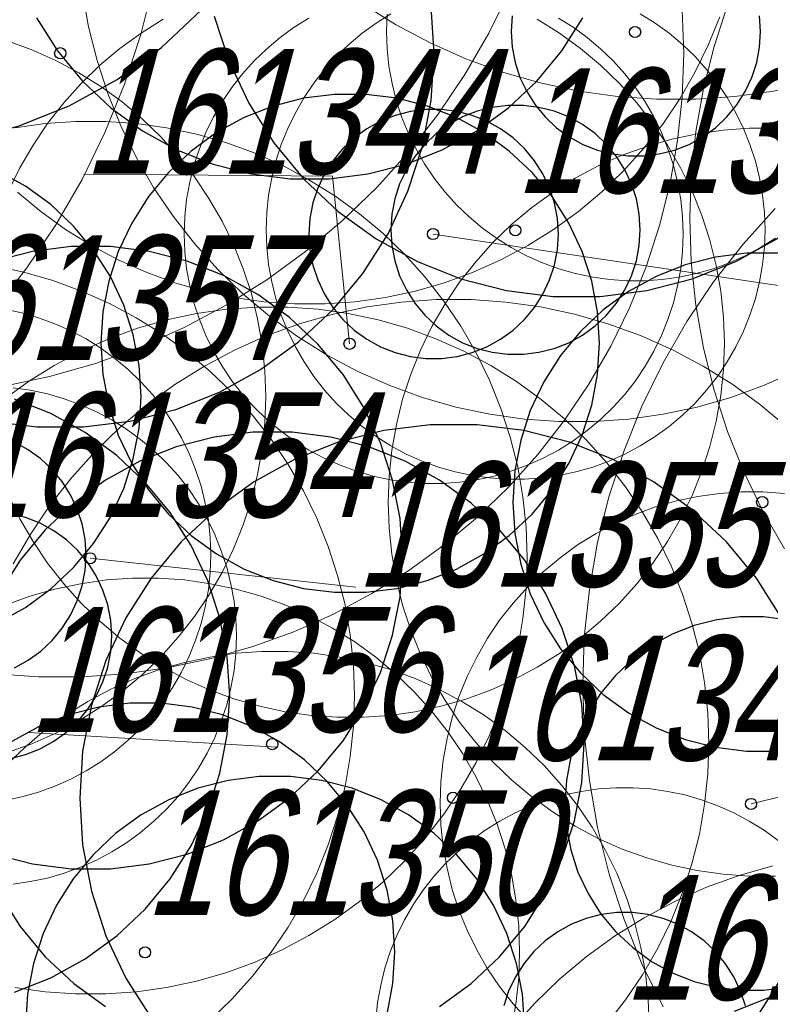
# Model space of a CAD drawing. Header units: metres. Extents: x 7419449 to 7420144, y 5549519 to 5549653.
# Tile 12 of 67: x 7419466 to 7419472, y 5549546 to 5549554. Entities that reach past the tile are written whole.
import ezdxf
from ezdxf.enums import TextEntityAlignment as Align

# ---------------------------------------------------------------- set-up
doc = ezdxf.new("R2010")
doc.units = ezdxf.units.M
doc.layers.add('_4_korony', color=7, linetype='Continuous', lineweight=25, true_color=0x7aa300)
doc.layers.add('_4_NUMERY_PIKIET', color=7, linetype='Continuous', lineweight=15)
doc.layers.add('_4_SOD', color=30, linetype='Continuous', lineweight=20)
doc.layers.add('_4_PUNKT_INWENTARYZACYJNY', color=7, linetype='Continuous')
doc.styles.add('STANDARD-Working1250', font='arial.ttf', dxfattribs={"height": 2.5})

msp = doc.modelspace()

# ---------------------------------------------------------------- linework, layer by layer
at = {"layer": '_4_korony', "linetype": 'Continuous', "flags": 128}
for points in [[(7419462.191, 5549554.148), (7419462.511, 5549553.847), (7419462.867, 5549553.589), (7419463.252, 5549553.377), (7419463.66, 5549553.215), (7419464.086, 5549553.106), (7419464.522, 5549553.051), (7419464.962, 5549553.051), (7419465.398, 5549553.106), (7419465.824, 5549553.215), (7419466.232, 5549553.377), (7419466.617, 5549553.589), (7419466.973, 5549553.847), (7419467.293, 5549554.148)], [(7419465.598, 5549550.85), (7419465.972, 5549550.803), (7419466.348, 5549550.803), (7419466.722, 5549550.85), (7419467.087, 5549550.944), (7419467.437, 5549551.083), (7419467.767, 5549551.264), (7419468.072, 5549551.485), (7419468.347, 5549551.743), (7419468.587, 5549552.034), (7419468.789, 5549552.352), (7419468.949, 5549552.693), (7419469.066, 5549553.051), (7419469.136, 5549553.421), (7419469.16, 5549553.797), (7419469.136, 5549554.173)], [(7419469.785, 5549554.099), (7419469.777, 5549553.974), (7419469.785, 5549553.849), (7419469.808, 5549553.725), (7419469.847, 5549553.606), (7419469.901, 5549553.492), (7419469.968, 5549553.386), (7419470.048, 5549553.289), (7419470.14, 5549553.203), (7419470.241, 5549553.13), (7419470.351, 5549553.069), (7419470.468, 5549553.023), (7419470.59, 5549552.992), (7419470.714, 5549552.976), (7419470.84, 5549552.976), (7419470.964, 5549552.992), (7419471.086, 5549553.023), (7419471.203, 5549553.069), (7419471.313, 5549553.13), (7419471.414, 5549553.203), (7419471.506, 5549553.289), (7419471.586, 5549553.386), (7419471.653, 5549553.492), (7419471.707, 5549553.606), (7419471.746, 5549553.725), (7419471.769, 5549553.849), (7419471.777, 5549553.974), (7419471.769, 5549554.099)], [(7419465.969, 5549554.084), (7419466.137, 5549553.819), (7419466.338, 5549553.577), (7419466.566, 5549553.362), (7419466.82, 5549553.177), (7419467.096, 5549553.026), (7419467.387, 5549552.91), (7419467.692, 5549552.832), (7419468.003, 5549552.793), (7419468.317, 5549552.793), (7419468.628, 5549552.832), (7419468.933, 5549552.91), (7419469.224, 5549553.026), (7419469.5, 5549553.177), (7419469.754, 5549553.362), (7419469.982, 5549553.577), (7419470.183, 5549553.819), (7419470.351, 5549554.084)], [(7419467.395, 5549554.098), (7419467.512, 5549553.74), (7419467.672, 5549553.399), (7419467.874, 5549553.081), (7419468.114, 5549552.79), (7419468.389, 5549552.532), (7419468.694, 5549552.311), (7419469.024, 5549552.13), (7419469.374, 5549551.991), (7419469.739, 5549551.897), (7419470.113, 5549551.85), (7419470.489, 5549551.85), (7419470.863, 5549551.897), (7419471.228, 5549551.991), (7419471.578, 5549552.13), (7419471.908, 5549552.311), (7419472.213, 5549552.532), (7419472.488, 5549552.79), (7419472.728, 5549553.081), (7419472.93, 5549553.399), (7419473.09, 5549553.74), (7419473.207, 5549554.098)], [(7419465.661, 5549549.235), (7419465.881, 5549549.356), (7419466.084, 5549549.504), (7419466.267, 5549549.676), (7419466.427, 5549549.869), (7419466.562, 5549550.081), (7419466.669, 5549550.309), (7419466.746, 5549550.548), (7419466.793, 5549550.794), (7419466.809, 5549551.045), (7419466.793, 5549551.296), (7419466.746, 5549551.542), (7419466.669, 5549551.781), (7419466.562, 5549552.009), (7419466.427, 5549552.221), (7419466.267, 5549552.414), (7419466.084, 5549552.586), (7419465.881, 5549552.734), (7419465.661, 5549552.855)], [(7419465.632, 5549547.377), (7419465.937, 5549547.299), (7419466.248, 5549547.26), (7419466.562, 5549547.26), (7419466.873, 5549547.299), (7419467.178, 5549547.377), (7419467.469, 5549547.493), (7419467.745, 5549547.644), (7419467.999, 5549547.829), (7419468.227, 5549548.044), (7419468.428, 5549548.286), (7419468.596, 5549548.551), (7419468.729, 5549548.835), (7419468.826, 5549549.133), (7419468.885, 5549549.442), (7419468.905, 5549549.755), (7419468.885, 5549550.068), (7419468.826, 5549550.377), (7419468.729, 5549550.675), (7419468.596, 5549550.959), (7419468.428, 5549551.224), (7419468.227, 5549551.466), (7419467.999, 5549551.681), (7419467.745, 5549551.866), (7419467.469, 5549552.017), (7419467.178, 5549552.133), (7419466.873, 5549552.211), (7419466.562, 5549552.25), (7419466.248, 5549552.25), (7419465.937, 5549552.211), (7419465.632, 5549552.133)], [(7419471.916, 5549552.196), (7419471.664, 5549552.196), (7419471.415, 5549552.165), (7419471.172, 5549552.102), (7419470.938, 5549552.01), (7419470.718, 5549551.889), (7419470.515, 5549551.741), (7419470.332, 5549551.569), (7419470.172, 5549551.376), (7419470.037, 5549551.164), (7419469.93, 5549550.936), (7419469.853, 5549550.697), (7419469.806, 5549550.451), (7419469.79, 5549550.2), (7419469.806, 5549549.949), (7419469.853, 5549549.703), (7419469.93, 5549549.464), (7419470.037, 5549549.236), (7419470.172, 5549549.024), (7419470.332, 5549548.831), (7419470.515, 5549548.659), (7419470.718, 5549548.511), (7419470.938, 5549548.39), (7419471.172, 5549548.298), (7419471.415, 5549548.235), (7419471.664, 5549548.204), (7419471.916, 5549548.204)], [(7419465.793, 5549546.27), (7419466.084, 5549546.386), (7419466.36, 5549546.537), (7419466.614, 5549546.722), (7419466.842, 5549546.937), (7419467.043, 5549547.179), (7419467.211, 5549547.444), (7419467.344, 5549547.728), (7419467.441, 5549548.026), (7419467.5, 5549548.335), (7419467.52, 5549548.648), (7419467.5, 5549548.961), (7419467.441, 5549549.27), (7419467.344, 5549549.568), (7419467.211, 5549549.852), (7419467.043, 5549550.117), (7419466.842, 5549550.359), (7419466.614, 5549550.574), (7419466.36, 5549550.759), (7419466.084, 5549550.91), (7419465.793, 5549551.026)], [(7419471.945, 5549549.272), (7419471.743, 5549549.59), (7419471.503, 5549549.881), (7419471.228, 5549550.139), (7419470.923, 5549550.36), (7419470.593, 5549550.541), (7419470.243, 5549550.68), (7419469.878, 5549550.774), (7419469.504, 5549550.821), (7419469.128, 5549550.821), (7419468.754, 5549550.774), (7419468.389, 5549550.68), (7419468.039, 5549550.541), (7419467.709, 5549550.36), (7419467.404, 5549550.139), (7419467.129, 5549549.881), (7419466.889, 5549549.59), (7419466.687, 5549549.272), (7419466.527, 5549548.931), (7419466.41, 5549548.573), (7419466.34, 5549548.203), (7419466.316, 5549547.827), (7419466.34, 5549547.451), (7419466.41, 5549547.081), (7419466.527, 5549546.723), (7419466.687, 5549546.382), (7419466.889, 5549546.064)], [(7419469.202, 5549546.155), (7419469.456, 5549546.34), (7419469.684, 5549546.555), (7419469.885, 5549546.797), (7419470.053, 5549547.062), (7419470.186, 5549547.346), (7419470.283, 5549547.644), (7419470.342, 5549547.953), (7419470.362, 5549548.266), (7419470.342, 5549548.579), (7419470.283, 5549548.888), (7419470.186, 5549549.186), (7419470.053, 5549549.47), (7419469.885, 5549549.735), (7419469.684, 5549549.977), (7419469.456, 5549550.192), (7419469.202, 5549550.377), (7419468.926, 5549550.528), (7419468.635, 5549550.644), (7419468.33, 5549550.722), (7419468.019, 5549550.761), (7419467.705, 5549550.761), (7419467.394, 5549550.722), (7419467.089, 5549550.644), (7419466.798, 5549550.528), (7419466.522, 5549550.377), (7419466.268, 5549550.192), (7419466.04, 5549549.977), (7419465.839, 5549549.735), (7419465.671, 5549549.47)], [(7419465.793, 5549548.872), (7419465.903, 5549548.933), (7419466.004, 5549549.006), (7419466.096, 5549549.092), (7419466.176, 5549549.189), (7419466.243, 5549549.295), (7419466.297, 5549549.409), (7419466.336, 5549549.528), (7419466.359, 5549549.652), (7419466.367, 5549549.777), (7419466.359, 5549549.902), (7419466.336, 5549550.026), (7419466.297, 5549550.145), (7419466.243, 5549550.259), (7419466.176, 5549550.365), (7419466.096, 5549550.462), (7419466.004, 5549550.548), (7419465.903, 5549550.621), (7419465.793, 5549550.682)], [(7419465.76, 5549548.145), (7419465.882, 5549548.176), (7419465.999, 5549548.222), (7419466.109, 5549548.283), (7419466.21, 5549548.356), (7419466.302, 5549548.442), (7419466.382, 5549548.539), (7419466.449, 5549548.645), (7419466.503, 5549548.759), (7419466.542, 5549548.878), (7419466.565, 5549549.002), (7419466.573, 5549549.127), (7419466.565, 5549549.252), (7419466.542, 5549549.376), (7419466.503, 5549549.495), (7419466.449, 5549549.609), (7419466.382, 5549549.715), (7419466.302, 5549549.812), (7419466.21, 5549549.898), (7419466.109, 5549549.971), (7419465.999, 5549550.032), (7419465.882, 5549550.078), (7419465.76, 5549550.109)], [(7419471.988, 5549549.257), (7419471.801, 5549549.281), (7419471.613, 5549549.281), (7419471.426, 5549549.257), (7419471.243, 5549549.211), (7419471.068, 5549549.141), (7419470.903, 5549549.05), (7419470.751, 5549548.94), (7419470.614, 5549548.811), (7419470.493, 5549548.666), (7419470.393, 5549548.507), (7419470.312, 5549548.336), (7419470.254, 5549548.157), (7419470.219, 5549547.972), (7419470.207, 5549547.784), (7419470.219, 5549547.596), (7419470.254, 5549547.411), (7419470.312, 5549547.232), (7419470.393, 5549547.061), (7419470.493, 5549546.902), (7419470.614, 5549546.757), (7419470.751, 5549546.628), (7419470.903, 5549546.518), (7419471.068, 5549546.427), (7419471.243, 5549546.357), (7419471.426, 5549546.311), (7419471.613, 5549546.287), (7419471.801, 5549546.287), (7419471.988, 5549546.311)], [(7419468.781, 5549546.095), (7419468.828, 5549546.341), (7419468.844, 5549546.592), (7419468.828, 5549546.843), (7419468.781, 5549547.089), (7419468.704, 5549547.328), (7419468.597, 5549547.556), (7419468.462, 5549547.768), (7419468.302, 5549547.961), (7419468.119, 5549548.133), (7419467.916, 5549548.281), (7419467.696, 5549548.402), (7419467.462, 5549548.494), (7419467.219, 5549548.557), (7419466.97, 5549548.588), (7419466.718, 5549548.588), (7419466.469, 5549548.557), (7419466.226, 5549548.494), (7419465.992, 5549548.402), (7419465.772, 5549548.281)], [(7419469.882, 5549546.004), (7419469.866, 5549546.255), (7419469.819, 5549546.501), (7419469.742, 5549546.74), (7419469.635, 5549546.968), (7419469.5, 5549547.18), (7419469.34, 5549547.373), (7419469.157, 5549547.545), (7419468.954, 5549547.693), (7419468.734, 5549547.814), (7419468.5, 5549547.906), (7419468.257, 5549547.969), (7419468.008, 5549548), (7419467.756, 5549548), (7419467.507, 5549547.969), (7419467.264, 5549547.906), (7419467.03, 5549547.814), (7419466.81, 5549547.693), (7419466.607, 5549547.545), (7419466.424, 5549547.373), (7419466.264, 5549547.18), (7419466.129, 5549546.968), (7419466.022, 5549546.74), (7419465.945, 5549546.501), (7419465.898, 5549546.255), (7419465.882, 5549546.004)], [(7419465.671, 5549547.062), (7419465.839, 5549546.797), (7419466.04, 5549546.555), (7419466.268, 5549546.34), (7419466.522, 5549546.155)], [(7419471.655, 5549546.16), (7419471.616, 5549546.279), (7419471.562, 5549546.393), (7419471.495, 5549546.499), (7419471.415, 5549546.596), (7419471.323, 5549546.682), (7419471.222, 5549546.755), (7419471.112, 5549546.816), (7419470.995, 5549546.862), (7419470.873, 5549546.893), (7419470.749, 5549546.909), (7419470.623, 5549546.909), (7419470.499, 5549546.893), (7419470.377, 5549546.862), (7419470.26, 5549546.816), (7419470.15, 5549546.755), (7419470.049, 5549546.682), (7419469.957, 5549546.596), (7419469.877, 5549546.499), (7419469.81, 5549546.393), (7419469.756, 5549546.279), (7419469.717, 5549546.16)], [(7419474.119, 5549546.117), (7419473.769, 5549546.256), (7419473.404, 5549546.35), (7419473.03, 5549546.397), (7419472.654, 5549546.397), (7419472.28, 5549546.35), (7419471.915, 5549546.256), (7419471.565, 5549546.117)], [(7419471.743, 5549546.064), (7419471.945, 5549546.382)]]:
    msp.add_lwpolyline(points, dxfattribs=at)
for points in [[(7419470.486, 5549551.474), (7419470.47, 5549551.725), (7419470.423, 5549551.971), (7419470.346, 5549552.21), (7419470.239, 5549552.438), (7419470.104, 5549552.65), (7419469.944, 5549552.843), (7419469.761, 5549553.015), (7419469.558, 5549553.163), (7419469.338, 5549553.284), (7419469.104, 5549553.376), (7419468.861, 5549553.439), (7419468.612, 5549553.47), (7419468.36, 5549553.47), (7419468.111, 5549553.439), (7419467.868, 5549553.376), (7419467.634, 5549553.284), (7419467.414, 5549553.163), (7419467.211, 5549553.015), (7419467.028, 5549552.843), (7419466.868, 5549552.65), (7419466.733, 5549552.438), (7419466.626, 5549552.21), (7419466.549, 5549551.971), (7419466.502, 5549551.725), (7419466.486, 5549551.474), (7419466.502, 5549551.223), (7419466.549, 5549550.977), (7419466.626, 5549550.738), (7419466.733, 5549550.51), (7419466.868, 5549550.298), (7419467.028, 5549550.105), (7419467.211, 5549549.933), (7419467.414, 5549549.785), (7419467.634, 5549549.664), (7419467.868, 5549549.572), (7419468.111, 5549549.509), (7419468.36, 5549549.478), (7419468.612, 5549549.478), (7419468.861, 5549549.509), (7419469.104, 5549549.572), (7419469.338, 5549549.664), (7419469.558, 5549549.785), (7419469.761, 5549549.933), (7419469.944, 5549550.105), (7419470.104, 5549550.298), (7419470.239, 5549550.51), (7419470.346, 5549550.738), (7419470.423, 5549550.977), (7419470.47, 5549551.223)], [(7419470.155, 5549552.35), (7419470.147, 5549552.475), (7419470.124, 5549552.599), (7419470.085, 5549552.718), (7419470.031, 5549552.832), (7419469.964, 5549552.938), (7419469.884, 5549553.035), (7419469.792, 5549553.121), (7419469.691, 5549553.194), (7419469.581, 5549553.255), (7419469.464, 5549553.301), (7419469.342, 5549553.332), (7419469.218, 5549553.348), (7419469.092, 5549553.348), (7419468.968, 5549553.332), (7419468.846, 5549553.301), (7419468.729, 5549553.255), (7419468.619, 5549553.194), (7419468.518, 5549553.121), (7419468.426, 5549553.035), (7419468.346, 5549552.938), (7419468.279, 5549552.832), (7419468.225, 5549552.718), (7419468.186, 5549552.599), (7419468.163, 5549552.475), (7419468.155, 5549552.35), (7419468.163, 5549552.225), (7419468.186, 5549552.101), (7419468.225, 5549551.982), (7419468.279, 5549551.868), (7419468.346, 5549551.762), (7419468.426, 5549551.665), (7419468.518, 5549551.579), (7419468.619, 5549551.506), (7419468.729, 5549551.445), (7419468.846, 5549551.399), (7419468.968, 5549551.368), (7419469.092, 5549551.352), (7419469.218, 5549551.352), (7419469.342, 5549551.368), (7419469.464, 5549551.399), (7419469.581, 5549551.445), (7419469.691, 5549551.506), (7419469.792, 5549551.579), (7419469.884, 5549551.665), (7419469.964, 5549551.762), (7419470.031, 5549551.868), (7419470.085, 5549551.982), (7419470.124, 5549552.101), (7419470.147, 5549552.225)], [(7419470.812, 5549552.384), (7419470.804, 5549552.509), (7419470.781, 5549552.633), (7419470.742, 5549552.752), (7419470.688, 5549552.866), (7419470.621, 5549552.972), (7419470.541, 5549553.069), (7419470.449, 5549553.155), (7419470.348, 5549553.228), (7419470.238, 5549553.289), (7419470.121, 5549553.335), (7419469.999, 5549553.366), (7419469.875, 5549553.382), (7419469.749, 5549553.382), (7419469.625, 5549553.366), (7419469.503, 5549553.335), (7419469.386, 5549553.289), (7419469.276, 5549553.228), (7419469.175, 5549553.155), (7419469.083, 5549553.069), (7419469.003, 5549552.972), (7419468.936, 5549552.866), (7419468.882, 5549552.752), (7419468.843, 5549552.633), (7419468.82, 5549552.509), (7419468.812, 5549552.384), (7419468.82, 5549552.259), (7419468.843, 5549552.135), (7419468.882, 5549552.016), (7419468.936, 5549551.902), (7419469.003, 5549551.796), (7419469.083, 5549551.699), (7419469.175, 5549551.613), (7419469.276, 5549551.54), (7419469.386, 5549551.479), (7419469.503, 5549551.433), (7419469.625, 5549551.402), (7419469.749, 5549551.386), (7419469.875, 5549551.386), (7419469.999, 5549551.402), (7419470.121, 5549551.433), (7419470.238, 5549551.479), (7419470.348, 5549551.54), (7419470.449, 5549551.613), (7419470.541, 5549551.699), (7419470.621, 5549551.796), (7419470.688, 5549551.902), (7419470.742, 5549552.016), (7419470.781, 5549552.135), (7419470.804, 5549552.259)]]:
    msp.add_lwpolyline(points, close=True, dxfattribs=at)
at = {"layer": '_4_NUMERY_PIKIET'}
for points in [[(7419468.48, 5549551.47), (7419468.3445, 5549552.8128), (7419466.3485, 5549552.8295)], [(7419469.15, 5549552.35), (7419472.6545, 5549551.8265), (7419475.2337, 5549551.7461)], [(7419466.4, 5549549.75), (7419468.5318, 5549549.5193)], [(7419467.8984, 5549548.2366), (7419465.9051, 5549548.3542)], [(7419471.7, 5549547.78), (7419472.5145, 5549547.9793)]]:
    msp.add_lwpolyline(points, dxfattribs=at)
at = {"layer": '_4_PUNKT_INWENTARYZACYJNY'}
for centre in [(7419470.77, 5549553.97), (7419466.16, 5549553.8), (7419469.15, 5549552.35), (7419469.81, 5549552.38), (7419468.48, 5549551.47), (7419471.79, 5549550.2), (7419466.4, 5549549.75), (7419467.86, 5549548.26), (7419469.31, 5549547.83), (7419471.7, 5549547.78), (7419466.84, 5549546.59)]:
    msp.add_circle(centre, 0.045, dxfattribs=at)
at = {"layer": '_4_SOD', "flags": 128}
for points in [[(7419465.634, 5549551.748), (7419465.892, 5549552.078), (7419466.126, 5549552.425), (7419466.336, 5549552.788), (7419466.519, 5549553.165), (7419466.676, 5549553.553), (7419466.806, 5549553.951), (7419466.907, 5549554.358)], [(7419465.697, 5549551.128), (7419466.073, 5549551.207), (7419466.442, 5549551.313), (7419466.802, 5549551.444), (7419467.153, 5549551.601), (7419467.492, 5549551.781), (7419467.818, 5549551.984), (7419468.128, 5549552.21), (7419468.422, 5549552.457), (7419468.698, 5549552.723), (7419468.955, 5549553.009), (7419469.192, 5549553.311), (7419469.406, 5549553.629), (7419469.598, 5549553.962), (7419469.767, 5549554.307)], [(7419466.34, 5549554.287), (7419466.388, 5549554.012), (7419466.456, 5549553.741), (7419466.542, 5549553.476), (7419466.647, 5549553.217), (7419466.769, 5549552.966), (7419466.909, 5549552.724), (7419467.065, 5549552.493), (7419467.237, 5549552.273), (7419467.424, 5549552.065), (7419467.624, 5549551.871), (7419467.838, 5549551.692), (7419468.064, 5549551.528), (7419468.301, 5549551.38), (7419468.548, 5549551.249), (7419468.803, 5549551.135), (7419469.065, 5549551.04), (7419469.333, 5549550.963), (7419469.606, 5549550.905), (7419469.883, 5549550.866), (7419470.161, 5549550.846), (7419470.441, 5549550.846), (7419470.719, 5549550.866), (7419470.996, 5549550.905), (7419471.269, 5549550.963), (7419471.537, 5549551.04), (7419471.799, 5549551.135), (7419472.054, 5549551.249)], [(7419468.583, 5549554.197), (7419468.849, 5549554.031), (7419469.126, 5549553.883), (7419469.413, 5549553.756), (7419469.708, 5549553.648), (7419470.01, 5549553.562), (7419470.318, 5549553.496), (7419470.629, 5549553.453), (7419470.942, 5549553.431), (7419471.256, 5549553.431), (7419471.569, 5549553.453), (7419471.88, 5549553.496), (7419472.188, 5549553.562), (7419472.49, 5549553.648), (7419472.785, 5549553.756), (7419473.072, 5549553.883), (7419473.349, 5549554.031), (7419473.615, 5549554.197)], [(7419471.511, 5549554.186), (7419471.403, 5549553.854), (7419471.318, 5549553.516), (7419471.258, 5549553.172), (7419471.221, 5549552.825), (7419471.209, 5549552.476), (7419471.221, 5549552.127), (7419471.258, 5549551.78), (7419471.318, 5549551.436), (7419471.403, 5549551.098), (7419471.511, 5549550.766), (7419471.641, 5549550.442), (7419471.794, 5549550.129), (7419471.969, 5549549.826)], [(7419465.637, 5549548.824), (7419465.986, 5549548.8), (7419466.334, 5549548.8), (7419466.683, 5549548.824), (7419467.028, 5549548.873), (7419467.37, 5549548.946), (7419467.705, 5549549.042), (7419468.033, 5549549.161), (7419468.352, 5549549.303), (7419468.66, 5549549.467), (7419468.956, 5549549.652), (7419469.238, 5549549.857), (7419469.506, 5549550.081), (7419469.757, 5549550.324), (7419469.99, 5549550.583), (7419470.205, 5549550.858), (7419470.4, 5549551.147), (7419470.575, 5549551.45), (7419470.728, 5549551.763), (7419470.858, 5549552.087), (7419470.966, 5549552.419), (7419471.051, 5549552.757), (7419471.111, 5549553.101), (7419471.148, 5549553.448), (7419471.16, 5549553.797), (7419471.148, 5549554.146)], [(7419468.812, 5549554.116), (7419468.694, 5549554.042), (7419468.581, 5549553.96), (7419468.474, 5549553.87), (7419468.373, 5549553.773), (7419468.28, 5549553.67), (7419468.194, 5549553.56), (7419468.116, 5549553.444), (7419468.046, 5549553.323), (7419467.985, 5549553.197), (7419467.933, 5549553.068), (7419467.889, 5549552.935), (7419467.856, 5549552.8), (7419467.831, 5549552.662), (7419467.817, 5549552.524), (7419467.812, 5549552.384), (7419467.817, 5549552.244), (7419467.831, 5549552.106), (7419467.856, 5549551.968), (7419467.889, 5549551.833), (7419467.933, 5549551.7), (7419467.985, 5549551.571), (7419468.046, 5549551.445), (7419468.116, 5549551.324), (7419468.194, 5549551.208), (7419468.28, 5549551.098), (7419468.373, 5549550.995), (7419468.474, 5549550.898), (7419468.581, 5549550.808), (7419468.694, 5549550.726), (7419468.812, 5549550.652), (7419468.935, 5549550.586), (7419469.063, 5549550.53), (7419469.194, 5549550.482), (7419469.328, 5549550.443), (7419469.465, 5549550.414), (7419469.603, 5549550.395), (7419469.742, 5549550.385), (7419469.882, 5549550.385), (7419470.021, 5549550.395), (7419470.159, 5549550.414), (7419470.296, 5549550.443), (7419470.43, 5549550.482), (7419470.561, 5549550.53), (7419470.689, 5549550.586), (7419470.812, 5549550.652), (7419470.93, 5549550.726), (7419471.043, 5549550.808), (7419471.15, 5549550.898), (7419471.251, 5549550.995), (7419471.344, 5549551.098), (7419471.43, 5549551.208), (7419471.508, 5549551.324), (7419471.578, 5549551.445), (7419471.639, 5549551.571), (7419471.691, 5549551.7), (7419471.735, 5549551.833), (7419471.768, 5549551.968), (7419471.793, 5549552.106), (7419471.807, 5549552.244), (7419471.812, 5549552.384), (7419471.807, 5549552.524), (7419471.793, 5549552.662), (7419471.768, 5549552.8), (7419471.735, 5549552.935), (7419471.691, 5549553.068), (7419471.639, 5549553.197), (7419471.578, 5549553.323), (7419471.508, 5549553.444), (7419471.43, 5549553.56), (7419471.344, 5549553.67), (7419471.251, 5549553.773), (7419471.15, 5549553.87), (7419471.043, 5549553.96), (7419470.93, 5549554.042), (7419470.812, 5549554.116)], [(7419468.782, 5549554.114), (7419468.777, 5549553.974), (7419468.782, 5549553.834), (7419468.796, 5549553.696), (7419468.821, 5549553.558), (7419468.854, 5549553.423), (7419468.898, 5549553.29), (7419468.95, 5549553.161), (7419469.011, 5549553.035), (7419469.081, 5549552.914), (7419469.159, 5549552.798), (7419469.245, 5549552.688), (7419469.338, 5549552.585), (7419469.439, 5549552.488), (7419469.546, 5549552.398), (7419469.659, 5549552.316), (7419469.777, 5549552.242), (7419469.9, 5549552.176), (7419470.028, 5549552.12), (7419470.159, 5549552.072), (7419470.293, 5549552.033), (7419470.43, 5549552.004), (7419470.568, 5549551.985), (7419470.707, 5549551.975), (7419470.847, 5549551.975), (7419470.986, 5549551.985), (7419471.124, 5549552.004), (7419471.261, 5549552.033), (7419471.395, 5549552.072), (7419471.526, 5549552.12), (7419471.654, 5549552.176), (7419471.777, 5549552.242), (7419471.895, 5549552.316)], [(7419466.986, 5549554.072), (7419466.808, 5549553.961), (7419466.639, 5549553.838), (7419466.479, 5549553.703), (7419466.328, 5549553.558), (7419466.188, 5549553.402), (7419466.059, 5549553.237), (7419465.942, 5549553.064), (7419465.837, 5549552.882), (7419465.745, 5549552.694)], [(7419465.745, 5549550.254), (7419465.837, 5549550.066), (7419465.942, 5549549.884), (7419466.059, 5549549.711), (7419466.188, 5549549.546), (7419466.328, 5549549.39), (7419466.479, 5549549.245), (7419466.639, 5549549.11), (7419466.808, 5549548.987), (7419466.986, 5549548.876), (7419467.171, 5549548.778), (7419467.362, 5549548.692), (7419467.559, 5549548.621), (7419467.76, 5549548.563), (7419467.965, 5549548.52), (7419468.172, 5549548.49), (7419468.381, 5549548.476), (7419468.591, 5549548.476), (7419468.8, 5549548.49), (7419469.007, 5549548.52), (7419469.212, 5549548.563), (7419469.413, 5549548.621), (7419469.61, 5549548.692), (7419469.801, 5549548.778), (7419469.986, 5549548.876), (7419470.164, 5549548.987), (7419470.333, 5549549.11), (7419470.493, 5549549.245), (7419470.644, 5549549.39), (7419470.784, 5549549.546), (7419470.913, 5549549.711), (7419471.03, 5549549.884), (7419471.135, 5549550.066), (7419471.227, 5549550.254), (7419471.305, 5549550.448), (7419471.37, 5549550.647), (7419471.42, 5549550.85), (7419471.457, 5549551.056), (7419471.479, 5549551.265), (7419471.486, 5549551.474), (7419471.479, 5549551.683), (7419471.457, 5549551.892), (7419471.42, 5549552.098), (7419471.37, 5549552.301), (7419471.305, 5549552.5), (7419471.227, 5549552.694), (7419471.135, 5549552.882), (7419471.03, 5549553.064), (7419470.913, 5549553.237), (7419470.784, 5549553.402), (7419470.644, 5549553.558), (7419470.493, 5549553.703), (7419470.333, 5549553.838), (7419470.164, 5549553.961), (7419469.986, 5549554.072)], [(7419465.818, 5549552.687), (7419466.005, 5549552.53), (7419466.203, 5549552.386), (7419466.41, 5549552.257), (7419466.626, 5549552.142), (7419466.849, 5549552.043), (7419467.078, 5549551.959), (7419467.313, 5549551.892), (7419467.552, 5549551.841), (7419467.794, 5549551.807), (7419468.038, 5549551.79), (7419468.282, 5549551.79), (7419468.526, 5549551.807), (7419468.768, 5549551.841), (7419469.007, 5549551.892), (7419469.242, 5549551.959), (7419469.471, 5549552.043), (7419469.694, 5549552.142), (7419469.91, 5549552.257), (7419470.117, 5549552.386), (7419470.315, 5549552.53), (7419470.502, 5549552.687), (7419470.678, 5549552.857), (7419470.841, 5549553.038), (7419470.992, 5549553.231), (7419471.128, 5549553.433), (7419471.25, 5549553.645), (7419471.357, 5549553.864), (7419471.449, 5549554.091)], [(7419468.155, 5549554.082), (7419468.037, 5549554.008), (7419467.924, 5549553.926), (7419467.817, 5549553.836), (7419467.716, 5549553.739), (7419467.623, 5549553.636), (7419467.537, 5549553.526), (7419467.459, 5549553.41), (7419467.389, 5549553.289), (7419467.328, 5549553.163), (7419467.276, 5549553.034), (7419467.232, 5549552.901), (7419467.199, 5549552.766), (7419467.174, 5549552.628), (7419467.16, 5549552.49), (7419467.155, 5549552.35), (7419467.16, 5549552.21), (7419467.174, 5549552.072), (7419467.199, 5549551.934), (7419467.232, 5549551.799), (7419467.276, 5549551.666), (7419467.328, 5549551.537), (7419467.389, 5549551.411), (7419467.459, 5549551.29), (7419467.537, 5549551.174), (7419467.623, 5549551.064), (7419467.716, 5549550.961), (7419467.817, 5549550.864), (7419467.924, 5549550.774), (7419468.037, 5549550.692), (7419468.155, 5549550.618), (7419468.278, 5549550.552), (7419468.406, 5549550.496), (7419468.537, 5549550.448), (7419468.671, 5549550.409), (7419468.808, 5549550.38), (7419468.946, 5549550.361), (7419469.085, 5549550.351), (7419469.225, 5549550.351), (7419469.364, 5549550.361), (7419469.502, 5549550.38), (7419469.639, 5549550.409), (7419469.773, 5549550.448), (7419469.904, 5549550.496), (7419470.032, 5549550.552), (7419470.155, 5549550.618), (7419470.273, 5549550.692), (7419470.386, 5549550.774), (7419470.493, 5549550.864), (7419470.594, 5549550.961), (7419470.687, 5549551.064), (7419470.773, 5549551.174), (7419470.851, 5549551.29), (7419470.921, 5549551.411), (7419470.982, 5549551.537), (7419471.034, 5549551.666), (7419471.078, 5549551.799), (7419471.111, 5549551.934), (7419471.136, 5549552.072), (7419471.15, 5549552.21), (7419471.155, 5549552.35), (7419471.15, 5549552.49), (7419471.136, 5549552.628), (7419471.111, 5549552.766), (7419471.078, 5549552.901), (7419471.034, 5549553.034), (7419470.982, 5549553.163), (7419470.921, 5549553.289), (7419470.851, 5549553.41), (7419470.773, 5549553.526), (7419470.687, 5549553.636), (7419470.594, 5549553.739), (7419470.493, 5549553.836), (7419470.386, 5549553.926), (7419470.273, 5549554.008), (7419470.155, 5549554.082)], [(7419465.736, 5549548.192), (7419465.933, 5549548.263), (7419466.124, 5549548.349), (7419466.309, 5549548.447), (7419466.487, 5549548.558), (7419466.656, 5549548.681), (7419466.816, 5549548.816), (7419466.967, 5549548.961), (7419467.107, 5549549.117), (7419467.236, 5549549.282), (7419467.353, 5549549.455), (7419467.458, 5549549.637), (7419467.55, 5549549.825), (7419467.628, 5549550.019), (7419467.693, 5549550.218), (7419467.743, 5549550.421), (7419467.78, 5549550.627), (7419467.802, 5549550.836), (7419467.809, 5549551.045), (7419467.802, 5549551.254), (7419467.78, 5549551.463), (7419467.743, 5549551.669), (7419467.693, 5549551.872), (7419467.628, 5549552.071), (7419467.55, 5549552.265), (7419467.458, 5549552.453), (7419467.353, 5549552.635), (7419467.236, 5549552.808), (7419467.107, 5549552.973), (7419466.967, 5549553.129), (7419466.816, 5549553.274), (7419466.656, 5549553.409), (7419466.487, 5549553.532), (7419466.309, 5549553.643), (7419466.124, 5549553.741), (7419465.933, 5549553.827), (7419465.736, 5549553.898)], [(7419465.797, 5549546.308), (7419466.039, 5549546.274), (7419466.283, 5549546.257), (7419466.527, 5549546.257), (7419466.771, 5549546.274), (7419467.013, 5549546.308), (7419467.252, 5549546.359), (7419467.487, 5549546.426), (7419467.716, 5549546.51), (7419467.939, 5549546.609), (7419468.155, 5549546.724), (7419468.362, 5549546.853), (7419468.56, 5549546.997), (7419468.747, 5549547.154), (7419468.923, 5549547.324), (7419469.086, 5549547.505), (7419469.237, 5549547.698), (7419469.373, 5549547.9), (7419469.495, 5549548.112), (7419469.602, 5549548.331), (7419469.694, 5549548.558), (7419469.769, 5549548.79), (7419469.829, 5549549.027), (7419469.871, 5549549.268), (7419469.896, 5549549.511), (7419469.905, 5549549.755), (7419469.896, 5549549.999), (7419469.871, 5549550.242), (7419469.829, 5549550.483), (7419469.769, 5549550.72), (7419469.694, 5549550.952), (7419469.602, 5549551.179), (7419469.495, 5549551.398), (7419469.373, 5549551.61), (7419469.237, 5549551.812), (7419469.086, 5549552.005), (7419468.923, 5549552.186), (7419468.747, 5549552.356), (7419468.56, 5549552.513), (7419468.362, 5549552.657), (7419468.155, 5549552.786), (7419467.939, 5549552.901), (7419467.716, 5549553), (7419467.487, 5549553.084), (7419467.252, 5549553.151), (7419467.013, 5549553.202), (7419466.771, 5549553.236), (7419466.527, 5549553.253), (7419466.283, 5549553.253), (7419466.039, 5549553.236), (7419465.797, 5549553.202)], [(7419471.895, 5549553.198), (7419471.685, 5549553.198), (7419471.476, 5549553.184), (7419471.269, 5549553.154), (7419471.064, 5549553.111), (7419470.863, 5549553.053), (7419470.666, 5549552.982), (7419470.475, 5549552.896), (7419470.29, 5549552.798), (7419470.112, 5549552.687), (7419469.943, 5549552.564), (7419469.783, 5549552.429), (7419469.632, 5549552.284), (7419469.492, 5549552.128), (7419469.363, 5549551.963), (7419469.246, 5549551.79), (7419469.141, 5549551.608), (7419469.049, 5549551.42), (7419468.971, 5549551.226), (7419468.906, 5549551.027), (7419468.856, 5549550.824), (7419468.819, 5549550.618), (7419468.797, 5549550.409), (7419468.79, 5549550.2), (7419468.797, 5549549.991), (7419468.819, 5549549.782), (7419468.856, 5549549.576), (7419468.906, 5549549.373), (7419468.971, 5549549.174), (7419469.049, 5549548.98), (7419469.141, 5549548.792), (7419469.246, 5549548.61), (7419469.363, 5549548.437), (7419469.492, 5549548.272), (7419469.632, 5549548.116), (7419469.783, 5549547.971), (7419469.943, 5549547.836), (7419470.112, 5549547.713), (7419470.29, 5549547.602), (7419470.475, 5549547.504), (7419470.666, 5549547.418), (7419470.863, 5549547.347), (7419471.064, 5549547.289), (7419471.269, 5549547.246), (7419471.476, 5549547.216), (7419471.685, 5549547.202), (7419471.895, 5549547.202)], [(7419471.894, 5549552.555), (7419471.637, 5549552.269), (7419471.4, 5549551.967), (7419471.186, 5549551.649), (7419470.994, 5549551.316), (7419470.825, 5549550.971), (7419470.682, 5549550.615), (7419470.563, 5549550.25), (7419470.47, 5549549.878), (7419470.404, 5549549.499), (7419470.363, 5549549.118), (7419470.35, 5549548.734), (7419470.363, 5549548.35), (7419470.404, 5549547.969), (7419470.47, 5549547.59), (7419470.563, 5549547.218), (7419470.682, 5549546.853), (7419470.825, 5549546.497), (7419470.994, 5549546.152)], [(7419467.362, 5549546.047), (7419467.538, 5549546.217), (7419467.701, 5549546.398), (7419467.852, 5549546.591), (7419467.988, 5549546.793), (7419468.11, 5549547.005), (7419468.217, 5549547.224), (7419468.309, 5549547.451), (7419468.384, 5549547.683), (7419468.444, 5549547.92), (7419468.486, 5549548.161), (7419468.511, 5549548.404), (7419468.52, 5549548.648), (7419468.511, 5549548.892), (7419468.486, 5549549.135), (7419468.444, 5549549.376), (7419468.384, 5549549.613), (7419468.309, 5549549.845), (7419468.217, 5549550.072), (7419468.11, 5549550.291), (7419467.988, 5549550.503), (7419467.852, 5549550.705), (7419467.701, 5549550.898), (7419467.538, 5549551.079), (7419467.362, 5549551.249), (7419467.175, 5549551.406), (7419466.977, 5549551.55), (7419466.77, 5549551.679), (7419466.554, 5549551.794), (7419466.331, 5549551.893), (7419466.102, 5549551.977), (7419465.867, 5549552.044), (7419465.628, 5549552.095)], [(7419471.993, 5549550.8), (7419471.779, 5549550.979), (7419471.553, 5549551.143), (7419471.316, 5549551.291), (7419471.069, 5549551.422), (7419470.814, 5549551.536), (7419470.552, 5549551.631), (7419470.284, 5549551.708), (7419470.011, 5549551.766), (7419469.734, 5549551.805), (7419469.456, 5549551.825), (7419469.176, 5549551.825), (7419468.898, 5549551.805), (7419468.621, 5549551.766), (7419468.348, 5549551.708), (7419468.08, 5549551.631), (7419467.818, 5549551.536), (7419467.563, 5549551.422), (7419467.316, 5549551.291), (7419467.079, 5549551.143), (7419466.853, 5549550.979), (7419466.639, 5549550.8), (7419466.439, 5549550.606), (7419466.252, 5549550.398), (7419466.08, 5549550.178), (7419465.924, 5549549.947), (7419465.784, 5549549.705)], [(7419470.543, 5549546.016), (7419470.694, 5549546.209), (7419470.83, 5549546.411), (7419470.952, 5549546.623), (7419471.059, 5549546.842), (7419471.151, 5549547.069), (7419471.226, 5549547.301), (7419471.286, 5549547.538), (7419471.328, 5549547.779), (7419471.353, 5549548.022), (7419471.362, 5549548.266), (7419471.353, 5549548.51), (7419471.328, 5549548.753), (7419471.286, 5549548.994), (7419471.226, 5549549.231), (7419471.151, 5549549.463), (7419471.059, 5549549.69), (7419470.952, 5549549.909), (7419470.83, 5549550.121), (7419470.694, 5549550.323), (7419470.543, 5549550.516), (7419470.38, 5549550.697), (7419470.204, 5549550.867), (7419470.017, 5549551.024), (7419469.819, 5549551.168), (7419469.612, 5549551.297), (7419469.396, 5549551.412), (7419469.173, 5549551.511), (7419468.944, 5549551.595), (7419468.709, 5549551.662), (7419468.47, 5549551.713), (7419468.228, 5549551.747), (7419467.984, 5549551.764), (7419467.74, 5549551.764), (7419467.496, 5549551.747), (7419467.254, 5549551.713), (7419467.015, 5549551.662), (7419466.78, 5549551.595), (7419466.551, 5549551.511), (7419466.328, 5549551.412), (7419466.112, 5549551.297), (7419465.905, 5549551.168), (7419465.707, 5549551.024)], [(7419465.714, 5549547.807), (7419465.851, 5549547.836), (7419465.985, 5549547.875), (7419466.116, 5549547.923), (7419466.244, 5549547.979), (7419466.367, 5549548.045), (7419466.485, 5549548.119), (7419466.598, 5549548.201), (7419466.705, 5549548.291), (7419466.806, 5549548.388), (7419466.899, 5549548.491), (7419466.985, 5549548.601), (7419467.063, 5549548.717), (7419467.133, 5549548.838), (7419467.194, 5549548.964), (7419467.246, 5549549.093), (7419467.29, 5549549.226), (7419467.323, 5549549.361), (7419467.348, 5549549.499), (7419467.362, 5549549.637), (7419467.367, 5549549.777), (7419467.362, 5549549.917), (7419467.348, 5549550.055), (7419467.323, 5549550.193), (7419467.29, 5549550.328), (7419467.246, 5549550.461), (7419467.194, 5549550.59), (7419467.133, 5549550.716), (7419467.063, 5549550.837), (7419466.985, 5549550.953), (7419466.899, 5549551.063), (7419466.806, 5549551.166), (7419466.705, 5549551.263), (7419466.598, 5549551.353), (7419466.485, 5549551.435), (7419466.367, 5549551.509), (7419466.244, 5549551.575), (7419466.116, 5549551.631), (7419465.985, 5549551.679), (7419465.851, 5549551.718), (7419465.714, 5549551.747)], [(7419465.782, 5549547.138), (7419465.92, 5549547.157), (7419466.057, 5549547.186), (7419466.191, 5549547.225), (7419466.322, 5549547.273), (7419466.45, 5549547.329), (7419466.573, 5549547.395), (7419466.691, 5549547.469), (7419466.804, 5549547.551), (7419466.911, 5549547.641), (7419467.012, 5549547.738), (7419467.105, 5549547.841), (7419467.191, 5549547.951), (7419467.269, 5549548.067), (7419467.339, 5549548.188), (7419467.4, 5549548.314), (7419467.452, 5549548.443), (7419467.496, 5549548.576), (7419467.529, 5549548.711), (7419467.554, 5549548.849), (7419467.568, 5549548.987), (7419467.573, 5549549.127), (7419467.568, 5549549.267), (7419467.554, 5549549.405), (7419467.529, 5549549.543), (7419467.496, 5549549.678), (7419467.452, 5549549.811), (7419467.4, 5549549.94), (7419467.339, 5549550.066), (7419467.269, 5549550.187), (7419467.191, 5549550.303), (7419467.105, 5549550.413), (7419467.012, 5549550.516), (7419466.911, 5549550.613), (7419466.804, 5549550.703), (7419466.691, 5549550.785), (7419466.573, 5549550.859), (7419466.45, 5549550.925), (7419466.322, 5549550.981), (7419466.191, 5549551.029), (7419466.057, 5549551.068), (7419465.92, 5549551.097), (7419465.782, 5549551.116)], [(7419471.968, 5549550.27), (7419471.794, 5549550.282), (7419471.62, 5549550.282), (7419471.446, 5549550.27), (7419471.273, 5549550.246), (7419471.102, 5549550.21), (7419470.934, 5549550.162), (7419470.77, 5549550.102), (7419470.611, 5549550.031), (7419470.457, 5549549.949), (7419470.309, 5549549.857), (7419470.168, 5549549.754), (7419470.034, 5549549.642), (7419469.909, 5549549.521), (7419469.792, 5549549.391), (7419469.684, 5549549.253), (7419469.587, 5549549.109), (7419469.5, 5549548.958), (7419469.423, 5549548.801), (7419469.358, 5549548.639), (7419469.304, 5549548.473), (7419469.262, 5549548.304), (7419469.231, 5549548.132), (7419469.213, 5549547.958), (7419469.207, 5549547.784), (7419469.213, 5549547.61), (7419469.231, 5549547.436), (7419469.262, 5549547.264), (7419469.304, 5549547.095), (7419469.358, 5549546.929), (7419469.423, 5549546.767), (7419469.5, 5549546.61), (7419469.587, 5549546.459), (7419469.684, 5549546.315), (7419469.792, 5549546.177), (7419469.909, 5549546.047)], [(7419469.778, 5549545.968), (7419469.815, 5549546.174), (7419469.837, 5549546.383), (7419469.844, 5549546.592), (7419469.837, 5549546.801), (7419469.815, 5549547.01), (7419469.778, 5549547.216), (7419469.728, 5549547.419), (7419469.663, 5549547.618), (7419469.585, 5549547.812), (7419469.493, 5549548), (7419469.388, 5549548.182), (7419469.271, 5549548.355), (7419469.142, 5549548.52), (7419469.002, 5549548.676), (7419468.851, 5549548.821), (7419468.691, 5549548.956), (7419468.522, 5549549.079), (7419468.344, 5549549.19), (7419468.159, 5549549.288), (7419467.968, 5549549.374), (7419467.771, 5549549.445), (7419467.57, 5549549.503), (7419467.365, 5549549.546), (7419467.158, 5549549.576), (7419466.949, 5549549.59), (7419466.739, 5549549.59), (7419466.53, 5549549.576), (7419466.323, 5549549.546), (7419466.118, 5549549.503), (7419465.917, 5549549.445), (7419465.72, 5549549.374)], [(7419470.882, 5549546.004), (7419470.875, 5549546.213), (7419470.853, 5549546.422), (7419470.816, 5549546.628), (7419470.766, 5549546.831), (7419470.701, 5549547.03), (7419470.623, 5549547.224), (7419470.531, 5549547.412), (7419470.426, 5549547.594), (7419470.309, 5549547.767), (7419470.18, 5549547.932), (7419470.04, 5549548.088), (7419469.889, 5549548.233), (7419469.729, 5549548.368), (7419469.56, 5549548.491), (7419469.382, 5549548.602), (7419469.197, 5549548.7), (7419469.006, 5549548.786), (7419468.809, 5549548.857), (7419468.608, 5549548.915), (7419468.403, 5549548.958), (7419468.196, 5549548.988), (7419467.987, 5549549.002), (7419467.777, 5549549.002), (7419467.568, 5549548.988), (7419467.361, 5549548.958), (7419467.156, 5549548.915), (7419466.955, 5549548.857), (7419466.758, 5549548.786), (7419466.567, 5549548.7), (7419466.382, 5549548.602), (7419466.204, 5549548.491), (7419466.035, 5549548.368), (7419465.875, 5549548.233), (7419465.724, 5549548.088)], [(7419471.917, 5549547.487), (7419471.804, 5549547.569), (7419471.686, 5549547.643), (7419471.563, 5549547.709), (7419471.435, 5549547.765), (7419471.304, 5549547.813), (7419471.17, 5549547.852), (7419471.033, 5549547.881), (7419470.895, 5549547.9), (7419470.756, 5549547.91), (7419470.616, 5549547.91), (7419470.477, 5549547.9), (7419470.339, 5549547.881), (7419470.202, 5549547.852), (7419470.068, 5549547.813), (7419469.937, 5549547.765), (7419469.809, 5549547.709), (7419469.686, 5549547.643), (7419469.568, 5549547.569), (7419469.455, 5549547.487), (7419469.348, 5549547.397), (7419469.247, 5549547.3), (7419469.154, 5549547.197), (7419469.068, 5549547.087), (7419468.99, 5549546.971), (7419468.92, 5549546.85), (7419468.859, 5549546.724), (7419468.807, 5549546.595), (7419468.763, 5549546.462), (7419468.73, 5549546.327), (7419468.705, 5549546.189), (7419468.691, 5549546.051)], [(7419471.874, 5549547.284), (7419471.606, 5549547.207), (7419471.344, 5549547.112), (7419471.089, 5549546.998), (7419470.842, 5549546.867), (7419470.605, 5549546.719), (7419470.379, 5549546.555), (7419470.165, 5549546.376), (7419469.965, 5549546.182), (7419469.778, 5549545.974)]]:
    msp.add_lwpolyline(points, dxfattribs=at)

# ---------------------------------------------------------------- texts
at = {"layer": '_4_NUMERY_PIKIET', "style": 'STANDARD-Working1250', "oblique": 15, "width": 0.7}
for s, p in [('161344', (7419466.3485, 5549552.5334)), ('161343', (7419469.81, 5549552.38)), ('161357', (7419464.81, 5549551.04)), ('161354', (7419465.36, 5549549.78)), ('161355', (7419468.5318, 5549549.2233)), ('161356', (7419465.9051, 5549548.0581)), ('161347', (7419469.31, 5549547.83)), ('161350', (7419466.84, 5549546.59)), ('161348', (7419470.68, 5549545.91))]:
    msp.add_text(s, height=1, dxfattribs=at).set_placement(p, align=Align.BOTTOM_LEFT)

doc.saveas('drawing.dxf')
